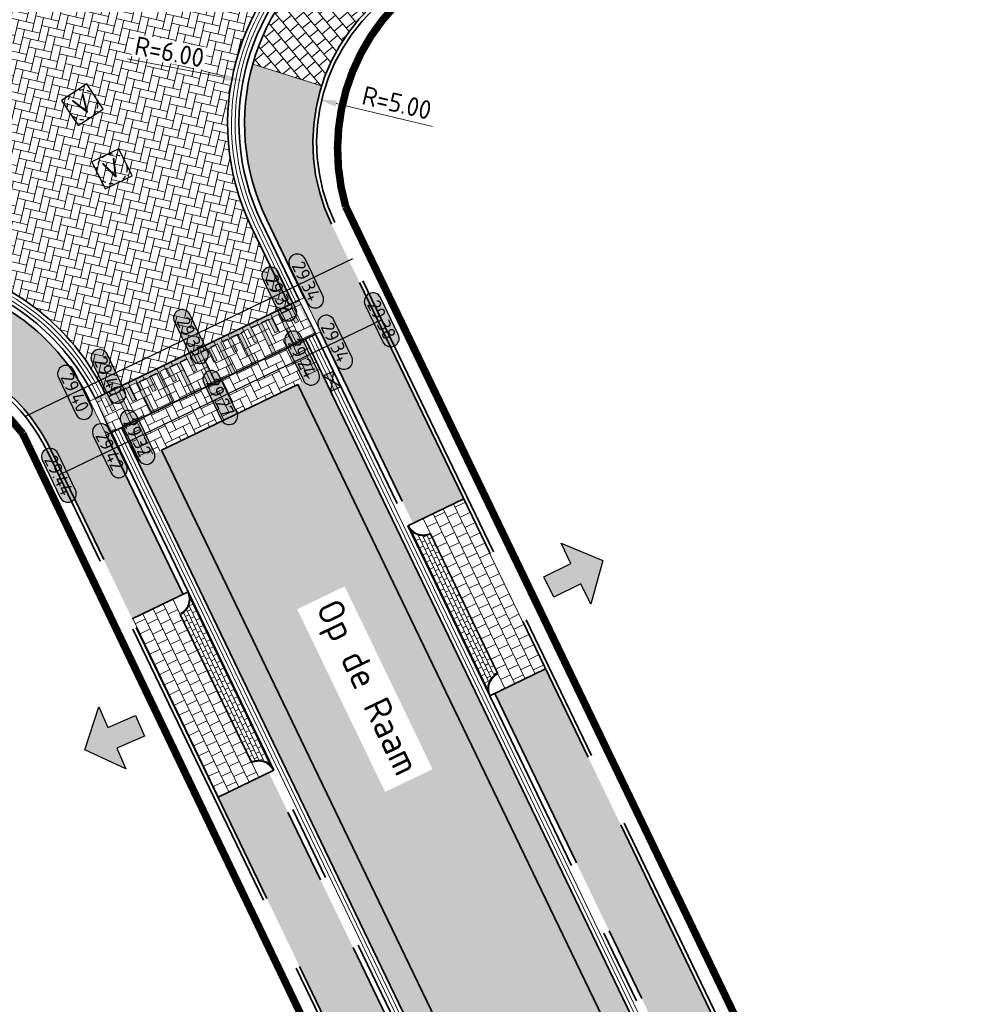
# Model space of a CAD drawing. Header units: metres. Extents: x 199937 to 201628, y 374508 to 375260.
# Tile 48 of 183: x 201314 to 201340, y 374681 to 374707. Entities that reach past the tile are written whole.
import ezdxf
from ezdxf.enums import TextEntityAlignment as Align

# ---------------------------------------------------------------- set-up
doc = ezdxf.new("R2010")
doc.units = ezdxf.units.M
doc.set_wipeout_variables(frame=1)
for name, pattern in [('HIDDENX2', [0.75, 0.5, -0.25]), ('VH-OPSLUITBAND_100X200', [16, 8, -2, 4, -2]), ('VH-OPSLUITBAND_150X250', [24, 16, -2, 4, -2]), ('VH-TROTTOIRBAND_130-150', [15, 5, -2, 2, -2, 2, -2]), ('XX-PROJECTGRENS', [18, 12, -3, 0, -3])]:
    doc.linetypes.add(name, pattern=pattern)
doc.layers.add('000___INRIT-PIJL', color=252, linetype='Continuous')
for name, color, linetype, lineweight in [('031___CL_DREMPEL TALUD', 250, 'Continuous', 18), ('B-WE-RI-VWA_RIOOLPUT_VALPUT-S', 20, 'Continuous', 25), ('N-WE-OG-HOOGTELIJN-G', 7, 'Continuous', 25), ('N-WE-RI-KOLK-S', 7, 'Continuous', 25), ('N-WE-VH-DREMPEL-G', 30, 'Continuous', 35), ('N-WE-VH-DWARSHELLING-S', 7, 'Continuous', 25), ('N-WE-VH-GOOT-G', 170, 'Continuous', 35), ('N-WE-VH-KANTOPSLUITING_OPSLUITBAND_100X200-G', 150, 'VH-OPSLUITBAND_100X200', 35), ('N-WE-VH-KANTOPSLUITING_OPSLUITBAND_150X250-G', 150, 'VH-OPSLUITBAND_150X250', 35), ('N-WE-VH-KANTOPSLUITING_TROTTOIRBAND_130 150-G', 210, 'VH-TROTTOIRBAND_130-150', 35), ('N-WE-VH-KANTOPSLUITING_TROTTOIRBAND_130 150_250_HOEKBLOK-S', 210, 'Continuous', 25), ('N-WE-VH-KANTOPSLUITING_VERLOOPBAND-S', 251, 'Continuous', 25), ('N-WE-VH-KANTVERHARDING_STREKLAAG-G', 60, 'Continuous', 18), ('N-WE-VH-VERHARDING_BETONSTRAATSTEEN-G', 252, 'Continuous', 35), ('N-WE-VH-VERHARDING_TEGEL-A', 252, 'Continuous', 18), ('N-WE-VH-VERHARDING_TEGEL-G', 252, 'Continuous', 35), ('N-WE-VW-MARKERING-V', 7, 'Continuous', 18), ('X-XX-AL-HOOGTELABEL-S', 7, 'Continuous', 25), ('X-XX-AL-M-200', 7, 'Continuous', 18), ('X-XX-AL-T35', 50, 'Continuous', 35)]:
    doc.layers.add(name, color=color, linetype=linetype, lineweight=lineweight)
doc.layers.add('N-WE-KG-GRENS_PROJECT-G', color=7, linetype='XX-PROJECTGRENS', lineweight=35, transparency=0.45)
for name, color, linetype, lineweight, true_color in [('N-WE-VH-VERHARDING_BETONSTRAATSTEEN_GRIJS-A', 7, 'Continuous', 18, 0xa6a6a6), ('N-WE-VH-VERHARDING_BETONSTRAATSTEEN_HEIDE-A', 7, 'Continuous', 0, 0x986657), ('N-WE-VH-VERHARDING_BETONSTRAATSTEEN_ROOD-A', 7, 'Continuous', 0, 0xa92c0a)]:
    doc.layers.add(name, color=color, linetype=linetype, lineweight=lineweight, true_color=true_color)
doc.layers.add('X-XX-AL-HULPLIJN-G', color=7, linetype='Continuous', lineweight=18, plot=False)
doc.styles.add('NLCS-ISO', font='NLCS-ISO.ttf')
doc.styles.add('NLCS-ISO-ANNOTATIEF-T18', font='NLCS-ISO.ttf', dxfattribs={"height": 1.8})
doc.styles.add('NLCS-ISO-M200-T25', font='NLCS-ISO.ttf', dxfattribs={"height": 0.5})
doc.styles.add('NLCS-ISO-M200-T35', font='NLCS-ISO.ttf', dxfattribs={"height": 0.7000000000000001})
doc.dimstyles.new('NLCS-M200-T25-PIJL_L2_H1', dxfattribs={"dimscale": 0.2, "dimtxt": 2.5, "dimasz": 2.5, "dimexe": 2, "dimexo": 2, "dimgap": 0.7, "dimtad": 1, "dimzin": 0, "dimdsep": 46, "dimtxsty": 'NLCS-ISO-M200-T25', "dimcen": 0, "dimdle": 2, "dimclrd": 256, "dimclre": 256, "dimclrt": 256, "dimadec": 1, "dimazin": 0, "dimtfac": 1, "dimtdec": 3, "dimtofl": 0, "dimtmove": 0, "dimatfit": 3, "dimfxl": 2, "dimfxlon": 1, "dimtfillclr": 256, "dimtolj": 1, "dimtzin": 0, "dimlwd": -1, "dimlwe": -1, "dimarcsym": 0})
pattern_1 = [(25.71562922, (0, 0), (0.09808130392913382, 0.2803213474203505), [0.63, -0.21]), (295.71562922, (-0.1822400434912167, 0.3784026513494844), (0.09808130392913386, 0.2803213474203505), [0.63, -0.21])]
pattern_2 = [(25.71562922, (201343.742815, 375069.87108), (0.2052018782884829, 0.2653152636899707), [0.3, -0.3]), (115.71562922, (201343.742815, 375069.87108), (-0.2702876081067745, -0.1301714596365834), [])]

# ---------------------------------------------------------------- blocks, each defined once
blk = doc.blocks.new('*U271')
at = {"flags": 128}
for points in [[(-2.74999999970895, -0.0999999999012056), (-2.74999999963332, -0.4999999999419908)], [(-2.649999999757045, -0.09999999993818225), (-2.649999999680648, -0.4999999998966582)], [(-2.649999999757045, -0.09999999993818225), (-2.449999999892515, -0.09999999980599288)], [(-2.449999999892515, -0.09999999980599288), (-2.449999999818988, -0.9999999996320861)], [(-2.349999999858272, -0.0999999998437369), (-2.349999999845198, -0.9999999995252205)], [(-2.349999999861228, -0.100000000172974), (-2.149999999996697, -0.1000000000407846)], [(-2.149999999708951, -0.09999999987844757), (-2.14999999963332, -0.4999999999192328)], [(-2.049999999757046, -0.09999999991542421), (-2.049999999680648, -0.4999999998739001)], [(-2.049999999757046, -0.09999999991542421), (-1.849999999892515, -0.09999999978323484)], [(-1.849999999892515, -0.09999999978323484), (-1.849999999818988, -0.9999999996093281)], [(-1.749999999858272, -0.09999999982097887), (-1.749999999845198, -0.9999999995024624)], [(-1.749999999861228, -0.100000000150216), (-1.549999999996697, -0.1000000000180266)], [(-1.54999999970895, -0.09999999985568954), (-1.54999999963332, -0.4999999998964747)], [(-1.449999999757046, -0.09999999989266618), (-1.449999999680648, -0.4999999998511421)], [(-1.449999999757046, -0.09999999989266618), (-1.249999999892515, -0.09999999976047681)], [(-1.249999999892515, -0.09999999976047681), (-1.249999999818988, -0.99999999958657)], [(-1.149999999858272, -0.09999999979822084), (-1.149999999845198, -0.9999999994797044)], [(-1.149999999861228, -0.1000000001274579), (-0.9499999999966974, -0.09999999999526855)], [(-0.9499999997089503, -0.09999999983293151), (-0.9499999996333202, -0.4999999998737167)], [(-0.8499999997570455, -0.09999999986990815), (-0.6499999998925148, -0.09999999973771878)], [(-0.8499999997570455, -0.09999999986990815), (-0.849999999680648, -0.4999999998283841)], [(-0.6499999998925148, -0.09999999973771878), (-0.6499999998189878, -0.999999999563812)], [(-0.5499999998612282, -0.1000000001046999), (-0.3499999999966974, -0.09999999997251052)], [(-0.5499999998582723, -0.09999999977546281), (-0.5499999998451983, -0.9999999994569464)], [(-0.3499999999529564, -0.09999999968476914), (-0.3499999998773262, -0.4999999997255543)], [(-0.2500000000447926, -0.1000000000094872), (-0.05000000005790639, -0.1000000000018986)], [(-0.2500000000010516, -0.09999999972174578), (-0.249999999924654, -0.4999999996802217)], [(-0.05000000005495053, -0.09999999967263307), (-0.04999999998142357, -0.9999999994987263)], [(0.04999999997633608, -0.1000000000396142), (0.2499999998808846, -0.1000000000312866)], [(0.04999999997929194, -0.0999999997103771), (0.04999999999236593, -0.9999999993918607)], [(0.249999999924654, -0.09999999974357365), (0.2500000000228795, -0.4999999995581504)], [(0.3499999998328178, -0.1000000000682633), (0.5499999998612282, -0.1000000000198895)], [(0.3499999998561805, -0.09999999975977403), (0.3500000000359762, -0.4999999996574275)], [(0.549999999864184, -0.09999999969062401), (0.549999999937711, -0.9999999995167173)], [(0.6499999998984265, -0.09999999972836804), (0.6499999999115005, -0.9999999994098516)], [(0.6499999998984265, -0.09999999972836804), (0.849999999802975, -0.09999999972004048)], [(0.8499999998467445, -0.09999999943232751), (0.8499999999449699, -0.4999999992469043)], [(0.9499999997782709, -0.09999999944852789), (0.9499999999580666, -0.4999999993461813)], [(0.9499999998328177, -0.0999999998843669), (1.149999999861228, -0.09999999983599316)], [(1.149999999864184, -0.09999999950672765), (1.149999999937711, -0.9999999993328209)], [(1.249999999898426, -0.09999999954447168), (1.449999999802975, -0.09999999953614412)], [(1.249999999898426, -0.09999999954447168), (1.2499999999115, -0.9999999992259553)], [(1.449999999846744, -0.09999999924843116), (1.44999999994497, -0.499999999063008)], [(1.549999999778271, -0.09999999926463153), (1.549999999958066, -0.499999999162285)], [(1.549999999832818, -0.09999999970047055), (1.749999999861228, -0.0999999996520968)], [(1.749999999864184, -0.0999999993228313), (1.749999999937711, -0.9999999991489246)], [(1.849999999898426, -0.09999999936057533), (2.049999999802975, -0.09999999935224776)], [(1.849999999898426, -0.09999999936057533), (1.8499999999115, -0.9999999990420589)], [(2.049999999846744, -0.0999999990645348), (2.04999999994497, -0.4999999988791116)], [(2.149999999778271, -0.09999999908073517), (2.149999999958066, -0.4999999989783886)], [(2.149999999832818, -0.09999999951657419), (2.349999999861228, -0.09999999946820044)], [(2.349999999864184, -0.09999999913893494), (2.349999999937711, -0.9999999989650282)], [(2.449999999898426, -0.09999999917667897), (2.649999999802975, -0.09999999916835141)], [(2.449999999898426, -0.09999999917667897), (2.4499999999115, -0.9999999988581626)], [(2.649999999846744, -0.09999999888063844), (2.64999999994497, -0.4999999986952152)], [(2.749999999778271, -0.09999999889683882), (2.749999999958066, -0.4999999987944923)], [(-2.649999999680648, -0.4999999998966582), (-2.749999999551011, -0.4999999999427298)], [(-2.049999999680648, -0.4999999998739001), (-2.149999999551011, -0.4999999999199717)], [(-1.449999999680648, -0.4999999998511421), (-1.549999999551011, -0.4999999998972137)], [(-0.849999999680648, -0.4999999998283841), (-0.9499999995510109, -0.4999999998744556)], [(-0.249999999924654, -0.4999999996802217), (-0.3499999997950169, -0.4999999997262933)], [(0.3500000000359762, -0.4999999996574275), (0.2500000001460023, -0.4999999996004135)], [(0.9499999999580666, -0.4999999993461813), (0.8500000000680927, -0.4999999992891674)], [(1.549999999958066, -0.499999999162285), (1.450000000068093, -0.499999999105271)], [(2.149999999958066, -0.4999999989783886), (2.050000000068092, -0.4999999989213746)], [(2.749999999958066, -0.4999999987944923), (2.650000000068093, -0.4999999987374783)], [(-2.449999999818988, -0.9999999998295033), (-2.349999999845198, -0.9999999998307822)], [(-1.849999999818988, -0.9999999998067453), (-1.749999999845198, -0.9999999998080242)], [(-1.249999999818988, -0.9999999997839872), (-1.149999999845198, -0.9999999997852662)], [(-0.6499999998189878, -0.9999999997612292), (-0.5499999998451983, -0.9999999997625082)], [(-0.04999999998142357, -0.9999999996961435), (0.04999999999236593, -0.9999999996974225)], [(0.549999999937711, -0.9999999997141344), (0.6499999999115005, -0.9999999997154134)], [(1.149999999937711, -0.9999999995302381), (1.2499999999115, -0.9999999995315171)], [(1.749999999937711, -0.9999999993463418), (1.8499999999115, -0.9999999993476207)], [(2.349999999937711, -0.9999999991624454), (2.4499999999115, -0.9999999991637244)]]:
    blk.add_lwpolyline(points, dxfattribs=at)
blk = doc.blocks.new('inrit')
h = blk.add_hatch(color=256)
h.dxf.hatch_style = 1
h.paths.add_polyline_path([(0.3000000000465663, 1), (-0.300000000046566, 1), (-0.3000000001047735, 1.799999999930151), (-0.900000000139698, 1.799999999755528), (-2.328301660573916e-10, 2.599999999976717), (0.9000000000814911, 1.799999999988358), (0.2999999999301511, 1.799999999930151)])
at = {"color": 3, "flags": 128}
blk.add_lwpolyline([(0.3000000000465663, 1), (-0.300000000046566, 1), (-0.3000000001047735, 1.799999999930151), (-0.900000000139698, 1.799999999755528), (-2.328301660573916e-10, 2.599999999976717), (0.9000000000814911, 1.799999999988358), (0.2999999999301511, 1.799999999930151), (0.3000000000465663, 1)], dxfattribs=at)
blk = doc.blocks.new('SVH-VERLOOPBAND_TROTTOIRBAND 130 150X250 HD_OPSLUITBAND 150X250 HD_L1000_RECHTS-MM')
at = {"linetype": 'Continuous', "lineweight": 0}
blk.add_lwpolyline([(0, 0), (1000, 1.13686837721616e-13), (1000, 150.0000000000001), (0, 150)], close=True, dxfattribs=at)
blk.add_lwpolyline([(0, 20), (100, 20), (900, 1.13686837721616e-13)], dxfattribs=at)
blk = doc.blocks.new('SVH-VERLOOPBAND_TROTTOIRBAND 130 150X250 HD_OPSLUITBAND 150X250 HD_L1000_LINKS-MM')
at = {"linetype": 'Continuous', "lineweight": 0}
blk.add_lwpolyline([(0, 0), (-1000, 1.13686837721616e-13), (-1000, 150.0000000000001), (0, 150)], close=True, dxfattribs=at)
blk.add_lwpolyline([(0, 20), (-100, 20), (-900, 1.13686837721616e-13)], dxfattribs=at)
blk = doc.blocks.new('SVH-TROTTOIRBAND HOEKBLOK_130 150X250_R450_H90UITW_HD-MM')
at = {"linetype": 'Continuous', "lineweight": 0}
for q in [(450.0000000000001, 449.9999999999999), (0, 0)]:
    blk.add_line((8.266365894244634e-14, 450), q, dxfattribs=at)
for radius in [450, 430]:
    blk.add_arc((8.266365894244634e-14, 450), radius, 270, 0, dxfattribs=at)
blk = doc.blocks.new('*U283')
h = blk.add_hatch(color=253)
h.dxf.hatch_style = 1
edge = h.paths.add_edge_path()
edge.add_line((2.726055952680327, 1.132202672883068), (-2.726055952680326, 1.132202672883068))
edge.add_arc((-2.726055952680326, 0), 1.132202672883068, 90, 270)
edge.add_line((-2.726055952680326, -1.132202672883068), (2.726055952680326, -1.132202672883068))
edge.add_arc((2.726055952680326, 3.697785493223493e-32), 1.132202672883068, 270, 450)
blk.add_lwpolyline([(2.726055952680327, 1.132202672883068), (-2.726055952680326, 1.132202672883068, 0.9999999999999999), (-2.726055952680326, -1.132202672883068), (2.726055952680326, -1.132202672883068, 0.9999999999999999)], format="xyb", close=True)
at = {"style": 'NLCS-ISO-ANNOTATIEF-T18'}
blk.add_attdef('HGT', text='', height=1.8, dxfattribs=at).set_placement((-0.002853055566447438, -0.0004570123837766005), align=Align.MIDDLE_CENTER)
blk = doc.blocks.new('*U359')
blk.add_solid([(0, 0), (0, -0.25), (1.499999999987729, 0)])
blk = doc.blocks.new('*U360')
blk.add_solid([(0, 0), (0, 0.25), (1.490929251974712, 0)])
blk = doc.blocks.new('SRI-PUT_VALPUT-SO')
at = {"lineweight": -3, "flags": 128}
blk.add_lwpolyline([(-1.999999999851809, -2.00000000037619), (2.000000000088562, -2.000000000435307), (2.000000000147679, 1.99999999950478), (-2.00000000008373, 1.999999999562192)], close=True, dxfattribs=at)
at = {"linetype": 'HIDDENX2', "lineweight": -3, "ltscale": 0.25}
blk.add_circle((0, 0), 1.999999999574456, dxfattribs=at)
at = {"ltscale": 0.1, "style": 'NLCS-ISO'}
blk.add_text('V', height=2.5, dxfattribs=at).set_placement((-0.002795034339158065, -0.007140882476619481), align=Align.MIDDLE_CENTER)
blk = doc.blocks.new('*D483')
at = {"layer": 'Defpoints', "color": 0, "transparency": 16777216}
for p in [(201320.1319969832, 374705.7676896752), (201326.0242917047, 374704.6359375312)]:
    blk.add_point(p, dxfattribs=at)
at = {"layer": 'X-XX-AL-M-200', "transparency": 16777216}
blk.add_line((201317.0581832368, 374706.3580870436), (201319.6409724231, 374705.8620023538), dxfattribs=at)
blk.add_solid([(201319.6566912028, 374705.9438397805), (201319.6252536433, 374705.7801649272), (201320.1319969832, 374705.7676896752)], dxfattribs=at)
at = {"layer": 'X-XX-AL-M-200', "transparency": 16777216, "insert": (201318.1776294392, 374706.540200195), "char_height": 0.5, "attachment_point": 5, "rotation": 349.1274275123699, "style": 'NLCS-ISO-M200-T25', "bg_fill": 3, "box_fill_scale": 1.1, "bg_fill_color": 256, "bg_fill_true_color": 13158600, "bg_fill_transparency": 0}
blk.add_mtext('\\A1;R=6.00', dxfattribs=at)
blk = doc.blocks.new('*D484')
at = {"layer": 'Defpoints', "color": 0, "transparency": 16777216}
for p in [(201322.1230734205, 374705.2800954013), (201326.9891365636, 374704.1305609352)]:
    blk.add_point(p, dxfattribs=at)
at = {"layer": 'X-XX-AL-M-200', "transparency": 16777216}
blk.add_line((201325.1692289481, 374704.5604868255), (201322.6096797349, 374705.1651419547), dxfattribs=at)
blk.add_solid([(201322.6288386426, 374705.2462430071), (201322.5905208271, 374705.0840409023), (201322.1230734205, 374705.2800954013)], dxfattribs=at)
at = {"layer": 'X-XX-AL-M-200', "transparency": 16777216, "insert": (201324.222421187, 374705.1848905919), "char_height": 0.5, "attachment_point": 5, "rotation": 346.7084097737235, "style": 'NLCS-ISO-M200-T25', "bg_fill": 3, "box_fill_scale": 1.1, "bg_fill_color": 256, "bg_fill_true_color": 13158600, "bg_fill_transparency": 0}
blk.add_mtext('\\A1;R=5.00', dxfattribs=at)
blk = doc.blocks.new('*U599')
blk.add_solid([(0, 0), (0, 0.25), (5.424523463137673, 0)])
blk = doc.blocks.new('N-SRI-KOLK_STRAAT_450X300-SO')
h = blk.add_hatch(color=256)
h.dxf.hatch_style = 1
h.paths.add_polyline_path([(-7.127631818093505e-14, 0.7499999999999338), (-1.125000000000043, 1.49999999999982), (-1.125000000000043, 4.75175454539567e-14)])
h.paths.add_polyline_path([(1.1249999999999, 4.75175454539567e-14), (1.1249999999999, 1.49999999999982), (-7.122080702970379e-14, 0.7499999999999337)])
for p, q in [((-1.125000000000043, 4.75175454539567e-14), (1.1249999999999, 1.49999999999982)), ((1.1249999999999, 4.75175454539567e-14), (-1.125000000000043, 1.49999999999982))]:
    blk.add_line(p, q)
at = {"flags": 128}
blk.add_lwpolyline([(-1.125000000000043, 4.75175454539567e-14), (1.1249999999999, 4.75175454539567e-14), (1.1249999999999, 1.49999999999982), (-1.125000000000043, 1.49999999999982)], close=True, dxfattribs=at)

msp = doc.modelspace()

# ---------------------------------------------------------------- hatches: boundary and pattern name
at = {"layer": 'N-WE-VH-VERHARDING_BETONSTRAATSTEEN_GRIJS-A'}
h = msp.add_hatch(dxfattribs=at)
h.set_pattern_fill('AVH-GRI_BSS_KEIFRMT_HALFST-SO', color=256, angle=25.71562922, pattern_type=2)
h.set_pattern_definition([(25.71562922, (201325.1157122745, 374693.7316867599), (0.04904065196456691, 0.1401606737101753), [0.105, -0.105]), (115.71562922, (201325.1157122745, 374693.7316867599), (-0.09460066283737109, -0.04556001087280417), [])])
edge = h.paths.add_edge_path()
edge.add_arc((201327.0958526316, 374689.6201295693), 0.449999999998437, 115.7156292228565, 205.7156292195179, ccw=False)
edge.add_line((201326.9005954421, 374690.0255609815), (201325.1157122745, 374693.7316867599))
edge.add_arc((201324.920455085, 374694.137118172), 0.4499999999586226, 205.7156292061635, 295.7156292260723, ccw=False)
edge.add_line((201324.5150236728, 374693.9418609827), (201326.6904212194, 374689.4248723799))
h = msp.add_hatch(dxfattribs=at)
h.set_pattern_fill('AVH-GRI_BSS_KEIFRMT_HALFST-SO', color=256, angle=25.71562922, pattern_type=2)
h.set_pattern_definition([(25.71562922, (201318.4636376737, 374691.5854120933), (0.04904065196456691, 0.1401606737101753), [0.105, -0.105]), (115.71562922, (201318.4636376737, 374691.5854120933), (-0.09460066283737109, -0.04556001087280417), [])])
edge = h.paths.add_edge_path()
edge.add_line((201320.9545631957, 374687.4503558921), (201318.6738118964, 374692.1861006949))
edge.add_arc((201318.2683804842, 374691.9908435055), 0.4500000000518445, -64.28437077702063, 25.715629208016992, ccw=False)
edge.add_line((201318.4636376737, 374691.5854120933), (201320.3538745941, 374687.6605301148))
edge.add_arc((201320.5491317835, 374687.2550987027), 0.449999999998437, 25.71562921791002, 115.7156292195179, ccw=False)
at = {"layer": 'N-WE-VH-VERHARDING_BETONSTRAATSTEEN_HEIDE-A', "true_color": 0x986657}
h = msp.add_hatch(dxfattribs=at)
h.set_pattern_fill('AVH-HEI_BSS_KEIFRMT_KEPER-SO', color=25, scale=2, angle=25.71562922, pattern_type=2)
h.set_pattern_definition(pattern_1)
h.paths.add_polyline_path([(201322.2240468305, 374698.0074422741), (201321.7901419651, 374698.9084009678), (201316.9028703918, 374696.5546738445), (201317.3367752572, 374695.6537151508)])
h = msp.add_hatch(dxfattribs=at)
h.set_pattern_fill('AVH-HEI_BSS_KEIFRMT_KEPER-SO', color=25, scale=2, angle=25.71562922, pattern_type=2)
h.set_pattern_definition(pattern_1)
h.paths.add_polyline_path([(201322.2240468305, 374698.0074422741), (201321.5933757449, 374697.7037088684), (201361.4929710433, 374614.8563150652), (201362.1236421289, 374615.160048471)])
h = msp.add_hatch(dxfattribs=at)
h.set_pattern_fill('AVH-HEI_BSS_KEIFRMT_KEPER-SO', color=25, scale=2, angle=25.71562922, pattern_type=2)
h.set_pattern_definition(pattern_1)
h.paths.add_polyline_path([(201317.9674463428, 374695.9574485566), (201317.3367752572, 374695.6537151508), (201357.2363705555, 374612.8063213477), (201357.8670416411, 374613.1100547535)])
at = {"layer": 'N-WE-VH-VERHARDING_BETONSTRAATSTEEN_ROOD-A'}
h = msp.add_hatch(dxfattribs=at)
h.set_pattern_fill('AVH-ROO_BSS_KEIFRMT_KEPER-SO', color=36, scale=2, angle=76.93216256, pattern_type=2)
h.set_pattern_definition([(76.93216256, (0, 0), (-0.1570796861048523, 0.2520435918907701), [0.63, -0.21]), (346.93216256, (-0.4091232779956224, 0.09496390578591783), (-0.1570796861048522, 0.2520435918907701), [0.63, -0.21])])
edge = h.paths.add_edge_path()
edge.add_line((201322.5864967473, 374709.9152903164), (201319.6141280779, 374714.4833148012))
edge.add_line((201319.6141280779, 374714.4833148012), (201304.3941208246, 374704.5723544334))
edge.add_line((201304.3941208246, 374704.5723544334), (201307.3665825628, 374700.0088241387))
edge.add_arc((201310.792925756, 374694.722031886), 6.29999999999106, 25.715629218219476, 122.94706743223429, ccw=False)
edge.add_line((201316.4689655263, 374697.4556325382), (201321.3562370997, 374699.8093596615))
edge.add_line((201321.3562370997, 374699.8093596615), (201320.3482519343, 374701.9023368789))
edge.add_arc((201326.0242917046, 374704.6359375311), 6.299999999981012, 123.0712636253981, 205.7156292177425, ccw=False)
h = msp.add_hatch(dxfattribs=at)
h.set_pattern_fill('AVH-ROO_BSS_KEIFRMT_KEPER-SO', color=36, scale=2, angle=25.72, pattern_type=2)
h.set_pattern_definition([(25.72, (201109.114271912, 374903.0265801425), (0.09805991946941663, 0.2803288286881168), [0.63, -0.21]), (295.72, (201108.9320030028, 374903.4049688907), (0.09805991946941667, 0.2803288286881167), [0.6299999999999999, -0.21])])
h.paths.add_polyline_path([(201316.1986779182, 374697.3254610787), (201316.6325827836, 374696.4245023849), (201322.0604295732, 374699.0385724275), (201321.6265247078, 374699.9395311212)])
h = msp.add_hatch(dxfattribs=at)
h.set_pattern_fill('AVH-ROO_BSS_KEIFRMT_KEPER-SO', color=36, scale=2, angle=-19.28437078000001, pattern_type=2)
h.set_pattern_definition([(340.71562922, (201317.9674463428, 374695.9574485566), (0.2675710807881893, 0.1288631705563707), [0.63, -0.21]), (250.71562922, (201318.106154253, 374696.3538828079), (0.2675710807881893, 0.1288631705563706), [0.63, -0.21])])
h.paths.add_polyline_path([(201321.5933757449, 374697.7037088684), (201317.9674463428, 374695.9574485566), (201357.8670416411, 374613.1100547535), (201361.4929710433, 374614.8563150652)])
at = {"layer": 'N-WE-VH-VERHARDING_TEGEL-A'}
h = msp.add_hatch(dxfattribs=at)
h.set_pattern_fill('AVH-TEGEL_300X300_HALFST-SO', color=256, scale=5, angle=39.8044501, pattern_type=2)
h.set_pattern_definition([(39.8044501, (201324.2607280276, 374708.3205235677), (0.1344447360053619, 0.307285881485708), [0.3, -0.3]), (129.8044501, (201324.2607280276, 374708.3205235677), (-0.2304701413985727, -0.1920508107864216), [])])
edge = h.paths.add_edge_path()
edge.add_line((201334.1181466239, 374714.7394507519), (201333.1359195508, 374716.2478372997))
edge.add_line((201333.1359195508, 374716.2478372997), (201322.8320537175, 374709.538193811))
edge.add_arc((201326.0242917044, 374704.6359375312), 5.849999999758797, 123.0712614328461, 164.3934453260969)
edge.add_line((201320.3899706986, 374706.209763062), (201322.2202396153, 374705.6330994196))
edge.add_arc((201326.9891365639, 374704.130560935), 5.000000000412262, 123.0712614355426, 162.5119008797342, ccw=False)
edge.add_line((201324.2607280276, 374708.3205235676), (201334.1181466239, 374714.7394507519))
h = msp.add_hatch(dxfattribs=at)
h.set_pattern_fill('AVH-TEGEL_300X300_HALFST-SO', color=256, scale=5, angle=115.71562922, pattern_type=2)
h.set_pattern_definition([(115.71562922, (201354.4711253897, 374635.5437827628), (-0.2653152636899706, 0.205201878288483), [0.3, -0.3]), (205.71562922, (201354.4711253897, 374635.5437827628), (0.1301714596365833, -0.2702876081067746), [])])
edge = h.paths.add_edge_path()
edge.add_line((201324.6501674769, 374694.0069467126), (201326.0016055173, 374694.6578040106))
edge.add_line((201326.0016055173, 374694.6578040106), (201322.4843430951, 374701.9610366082))
edge.add_arc((201326.9891365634, 374704.1305609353), 4.9999999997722, 162.5119008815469, 205.7156292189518, ccw=False)
edge.add_line((201322.2202396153, 374705.6330994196), (201320.3899706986, 374706.209763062))
edge.add_arc((201326.0242917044, 374704.6359375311), 5.849999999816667, 164.3934453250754, 205.7156292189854)
edge.add_line((201320.7536833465, 374702.0975940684), (201324.6501674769, 374694.0069467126))
h.paths.add_polyline_path([(201331.3937265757, 374680.0046418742), (201332.7451646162, 374680.6554991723), (201328.177003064, 374690.1408154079), (201326.8255650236, 374689.4899581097)])
h.paths.add_polyline_path([(201339.1761906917, 374663.8451579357), (201340.5276287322, 374664.4960152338), (201334.4163069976, 374677.1855444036), (201333.0648689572, 374676.5346871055)])
h.paths.add_polyline_path([(201348.5187509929, 374647.9032741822), (201347.1673129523, 374647.252416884), (201353.1196873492, 374634.8929254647), (201354.4711253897, 374635.5437827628)])
h.paths.add_polyline_path([(201344.5559971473, 374652.6745447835), (201345.9074351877, 374653.3254020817), (201342.6977293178, 374659.990025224), (201341.3462912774, 374659.3391679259)])
h = msp.add_hatch(dxfattribs=at)
h.set_pattern_fill('AVH-TEGEL_300X300_HALFST-SO', color=256, scale=5, angle=115.71562922, pattern_type=2)
h.set_pattern_definition([(115.71562922, (0, 0), (-0.2653152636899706, 0.205201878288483), [0.3, -0.3]), (205.71562922, (0, 0), (0.1301714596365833, -0.2702876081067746), [])])
h.paths.add_polyline_path([(201354.8322408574, 374616.7611549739), (201353.4808028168, 374616.1102976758), (201355.4795011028, 374611.9602068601), (201356.8309391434, 374612.6110641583)])
h.paths.add_polyline_path([(201351.0951649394, 374624.5208076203), (201349.7437268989, 374623.869950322), (201350.3973504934, 374622.5127683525), (201351.7487885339, 374623.1636256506)])
h.paths.add_polyline_path([(201344.5451810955, 374638.12117341), (201343.193743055, 374637.4703161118), (201347.6993736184, 374628.1148390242), (201349.050811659, 374628.7656963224)])
h.paths.add_polyline_path([(201336.7494212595, 374654.3082645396), (201335.397983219, 374653.6574072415), (201340.1390830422, 374643.8130025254), (201341.4905210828, 374644.4638598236)])
h.paths.add_polyline_path([(201329.1116198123, 374670.1673713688), (201327.7601817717, 374669.5165140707), (201332.3173745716, 374660.0539733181), (201333.6688126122, 374660.7048306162)])
h.paths.add_polyline_path([(201320.8194193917, 374687.3852701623), (201319.4679813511, 374686.7344128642), (201325.6133598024, 374673.9741684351), (201326.964797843, 374674.6250257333)])
edge = h.paths.add_edge_path()
edge.add_line((201317.1872300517, 374691.4701576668), (201318.5386680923, 374692.1210149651))
edge.add_line((201318.5386680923, 374692.1210149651), (201316.0635341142, 374697.2603753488))
edge.add_arc((201310.7929257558, 374694.7220318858), 5.850000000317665, 25.71562921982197, 74.33134832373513)
edge.add_line((201312.3728568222, 374700.3546438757), (201311.8777575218, 374698.5895654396))
edge.add_arc((201310.5273890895, 374693.7753671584), 4.999999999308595, 25.715629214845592, 74.33134832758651, ccw=False)
edge.add_line((201315.0321825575, 374695.944891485), (201317.1872300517, 374691.4701576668))
h = msp.add_hatch(dxfattribs=at)
h.set_pattern_fill('AVH-TEGEL_300X300_HALFST-SO', color=256, angle=25.71562922, pattern_type=2)
h.set_pattern_definition(pattern_2)
h.paths.add_polyline_path([(201326.0016055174, 374694.6578040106), (201324.920455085, 374694.1371181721), (201325.1157122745, 374693.7316867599), (201326.9005954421, 374690.0255609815), (201327.0958526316, 374689.6201295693), (201328.177003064, 374690.1408154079)])
h = msp.add_hatch(dxfattribs=at)
h.set_pattern_fill('AVH-TEGEL_300X300_HALFST-SO', color=256, angle=25.71562922, pattern_type=2)
h.set_pattern_definition(pattern_2)
h.paths.add_polyline_path([(201318.4636376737, 374691.5854120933), (201318.2683804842, 374691.9908435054), (201317.1872300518, 374691.4701576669), (201319.4679813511, 374686.7344128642), (201320.5491317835, 374687.2550987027), (201320.3538745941, 374687.6605301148)])
at = {"layer": 'N-WE-VW-MARKERING-V'}
h = msp.add_hatch(color=256, dxfattribs=at)
h.dxf.hatch_style = 1
h.paths.add_polyline_path([(201320.8930529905, 374699.4752956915), (201321.0732447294, 374699.5620766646), (201321.4637591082, 374698.7512138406), (201321.5538549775, 374698.7946043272), (201321.1633405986, 374699.6054671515), (201321.3435323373, 374699.6922481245), (201321.5170942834, 374699.3318646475), (201321.6071901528, 374699.375255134), (201321.4336282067, 374699.735638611), (201321.6138199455, 374699.8224195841), (201322.0043343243, 374699.0115567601), (201322.0604295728, 374699.0385724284), (201321.6265247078, 374699.9395311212), (201316.1986779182, 374697.3254610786), (201316.6325827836, 374696.424502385), (201316.688678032, 374696.4515180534), (201316.2981636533, 374697.2623808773), (201316.4783553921, 374697.3491618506), (201316.6519173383, 374696.9887783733), (201316.7420132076, 374697.0321688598), (201316.5684512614, 374697.3925523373), (201316.748643, 374697.4793333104), (201317.1391573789, 374696.6684704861), (201317.2292532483, 374696.7118609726), (201316.8387388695, 374697.5227237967), (201317.0189306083, 374697.6095047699), (201317.1924925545, 374697.2491212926), (201317.2825884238, 374697.2925117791), (201317.1090264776, 374697.6528952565), (201317.2892182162, 374697.7396762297), (201317.6797325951, 374696.9288134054), (201317.7698284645, 374696.9722038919), (201317.3793140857, 374697.7830667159), (201317.5595058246, 374697.8698476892), (201317.7330677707, 374697.5094642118), (201317.82316364, 374697.5528546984), (201317.6496016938, 374697.9132381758), (201317.8297934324, 374698.000019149), (201318.2203078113, 374697.1891563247), (201318.3104036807, 374697.2325468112), (201317.9198893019, 374698.0434096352), (201318.1000810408, 374698.1301906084), (201318.273642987, 374697.7698071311), (201318.3637388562, 374697.8131976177), (201318.19017691, 374698.1735810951), (201318.3703686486, 374698.2603620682), (201318.7608830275, 374697.4494992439), (201318.8509788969, 374697.4928897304), (201318.4604645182, 374698.3037525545), (201318.6406562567, 374698.3905335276), (201318.8142182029, 374698.0301500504), (201318.9043140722, 374698.073540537), (201318.7307521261, 374698.4339240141), (201318.9109438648, 374698.5207049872), (201319.3014582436, 374697.7098421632), (201319.391554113, 374697.7532326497), (201319.0010397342, 374698.5640954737), (201319.1812314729, 374698.6508764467), (201319.354793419, 374698.2904929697), (201319.4448892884, 374698.3338834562), (201319.2713273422, 374698.6942669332), (201319.4515190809, 374698.7810479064), (201319.8420334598, 374697.9701850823), (201319.9321293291, 374698.0135755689), (201319.5416149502, 374698.8244383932), (201319.7218066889, 374698.9112193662), (201319.895368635, 374698.5508358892), (201319.9854645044, 374698.5942263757), (201319.8119025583, 374698.9546098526), (201319.9920942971, 374699.0413908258), (201320.3826086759, 374698.2305280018), (201320.4727045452, 374698.2739184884), (201320.0821901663, 374699.0847813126), (201320.262381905, 374699.1715622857), (201320.4359438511, 374698.8111788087), (201320.5260397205, 374698.8545692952), (201320.3524777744, 374699.2149527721), (201320.5326695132, 374699.3017337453), (201320.923183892, 374698.4908709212), (201321.0132797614, 374698.5342614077), (201320.6227653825, 374699.3451242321), (201320.8029571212, 374699.4319052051), (201320.9765190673, 374699.0715217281), (201321.0666149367, 374699.1149122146)])

# ---------------------------------------------------------------- linework, layer by layer
at = {"layer": 'N-WE-KG-GRENS_PROJECT-G', "const_width": 0.2}
msp.add_lwpolyline([(201402.4598047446, 374767.3407086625), (201365.1921875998, 374735.9809668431, -0.05789403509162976), (201347.9466027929, 374723.3437647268), (201324.5626206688, 374708.137102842, 0.2931841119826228), (201322.8609749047, 374702.4301724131), (201355.0365762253, 374635.5525639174), (201353.4536982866, 374634.7321157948), (201363.0701650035, 374614.9058386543), (201355.0168058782, 374611.3113922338), (201314.2756100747, 374696.3953897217, 0.3688230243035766), (201308.1539999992, 374697.6950000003), (201289.9872137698, 374686.0641628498, -0.03908610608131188)], format="xyb", dxfattribs=at)
at = {"layer": 'N-WE-OG-HOOGTELIJN-G'}
for points in [[(201323.0384665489, 374701.0409216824), (201314.3409551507, 374696.8521697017)], [(201323.8194953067, 374699.4191960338), (201315.2382930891, 374695.2864589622)]]:
    msp.add_lwpolyline(points, dxfattribs=at)
at = {"layer": 'N-WE-VH-DREMPEL-G'}
for points in [[(201316.1986779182, 374697.3254610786), (201321.6265247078, 374699.9395311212)], [(201316.6325827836, 374696.4245023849), (201322.0604295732, 374699.0385724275)]]:
    msp.add_lwpolyline(points, dxfattribs=at)
at = {"layer": 'N-WE-VH-GOOT-G'}
for points in [[(201322.5864967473, 374709.9152903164, 0.3770926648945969), (201320.3482519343, 374701.9023368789), (201321.3562370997, 374699.8093596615)], [(201316.4689655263, 374697.4556325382, 0.4516824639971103), (201307.3665825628, 374700.0088241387), (201307.3660361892, 374700.0084700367)]]:
    msp.add_lwpolyline(points, format="xyb", dxfattribs=at)
for points in [[(201321.7901419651, 374698.9084009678), (201362.1236421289, 374615.160048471)], [(201357.2363705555, 374612.8063213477), (201316.9028703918, 374696.5546738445)]]:
    msp.add_lwpolyline(points, dxfattribs=at)
at = {"layer": 'N-WE-VH-KANTOPSLUITING_OPSLUITBAND_100X200-G'}
for points in [[(201354.4711253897, 374635.5437827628), (201322.4843430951, 374701.9610366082, -0.3770926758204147), (201324.2607280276, 374708.3205235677), (201349.9268229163, 374725.0337018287, 0.03086709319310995), (201364.972746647, 374736.2107439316), (201404.9020720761, 374769.8858837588, 0.0115299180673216), (201418.7154571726, 374782.0652230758), (201437.23200691, 374799.1654488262, -0.002620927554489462), (201470.1070218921, 374829.3656317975, -0.008043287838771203), (201490.7480674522, 374847.0008350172), (201500.315916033, 374855.027343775, -0.04418964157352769), (201510.8810093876, 374862.4066946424), (201510.9591788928, 374862.4515941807), (201514.5648008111, 374864.4686794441), (201520.2566502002, 374867.1399796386), (201530.617597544, 374871.9184724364)], [(201354.5612212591, 374635.5871732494), (201322.5744389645, 374702.0044270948, -0.3770926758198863), (201324.3152961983, 374708.236724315), (201349.981391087, 374724.9499025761, 0.03086709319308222), (201365.0372167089, 374736.1343004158), (201404.9665010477, 374769.8094055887, 0.01152988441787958), (201418.7833038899, 374781.9917600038), (201437.299947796, 374799.0920727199, -0.002620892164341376), (201470.1737437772, 374829.2911420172, -0.008043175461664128), (201490.8120664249, 374846.9239958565), (201500.3801860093, 374854.9507319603, -0.04418964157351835), (201510.9308165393, 374862.3199810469), (201511.0084952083, 374862.3645986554), (201514.6105128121, 374864.3796675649), (201520.2988338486, 374867.049311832), (201530.6594781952, 374871.8276648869)], [(201355.4795011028, 374611.9602068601), (201315.0321825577, 374695.944891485, 0.4516824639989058), (201307.8080690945, 374697.971234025), (201290.2437182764, 374686.5878675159, -0.03056330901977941), (201264.0907791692, 374672.2032623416), (201239.3376742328, 374660.8773905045), (201232.8997060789, 374657.9787498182), (201208.0687749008, 374646.6675157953, 0.01068873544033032), (201190.6051295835, 374638.3081030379, -0.006431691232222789), (201179.8700321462, 374632.9417881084, -0.02007967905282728), (201154.624108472, 374622.0905357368, -0.01150386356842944), (201140.6348303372, 374617.4388262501), (201135.7915072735, 374615.8914530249, 0.01824748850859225), (201134.4044826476, 374615.402205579, 0.3386517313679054), (201130.6423225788, 374609.1563250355), (201130.9969871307, 374605.9719296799)], [(201355.3894052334, 374611.9168163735), (201314.9420866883, 374695.9015009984, 0.4516824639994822), (201307.8624554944, 374697.8873166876), (201290.2976402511, 374686.5036491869, -0.03056452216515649), (201264.1329603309, 374672.1125917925), (201239.3790054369, 374660.7863310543), (201232.9409609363, 374657.8876559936), (201208.1101212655, 374646.576463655, 0.01068856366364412), (201190.6506074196, 374638.2190415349, -0.006431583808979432), (201179.9133844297, 374632.851673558, -0.02008064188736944), (201154.6588610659, 374621.996762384, -0.01150427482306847), (201140.6647288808, 374617.3433988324), (201135.8216246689, 374615.7960955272, 0.01825161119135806), (201134.4411654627, 374615.3091767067, 0.3386517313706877), (201130.7417080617, 374609.1673941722), (201131.0963726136, 374605.9829988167)]]:
    msp.add_lwpolyline(points, format="xyb", dxfattribs=at)
at = {"layer": 'N-WE-VH-KANTOPSLUITING_OPSLUITBAND_150X250-G', "linetype": 'Continuous'}
for points in [[(201322.7502014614, 374709.66389269, 0.3770926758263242), (201320.6185395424, 374702.0325083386), (201321.6265247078, 374699.9395311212)], [(201322.8320537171, 374709.5381938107, 0.3770926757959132), (201320.7536833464, 374702.0975940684), (201321.7616685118, 374700.004616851)], [(201316.1986779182, 374697.3254610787, 0.4516824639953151), (201307.5297397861, 374699.7570708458)], [(201316.0635341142, 374697.2603753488, 0.4516824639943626), (201307.6113213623, 374699.6311961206)]]:
    msp.add_lwpolyline(points, format="xyb", dxfattribs=at)
at = {"layer": 'N-WE-VH-KANTOPSLUITING_TROTTOIRBAND_130 150-G'}
for points in [[(201322.1955733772, 374699.1036581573), (201324.6501674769, 374694.0069467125)], [(201322.0604295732, 374699.0385724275), (201324.5150236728, 374693.9418609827)], [(201318.5386680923, 374692.1210149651), (201316.4974389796, 374696.3594166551)], [(201318.6738118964, 374692.1861006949), (201316.6325827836, 374696.4245023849)], [(201326.6904212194, 374689.4248723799), (201331.2585827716, 374679.9395561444)], [(201326.8255650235, 374689.4899581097), (201331.3937265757, 374680.0046418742)], [(201326.964797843, 374674.6250257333), (201320.8194193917, 374687.3852701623)], [(201327.099941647, 374674.6901114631), (201320.9545631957, 374687.4503558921)]]:
    msp.add_lwpolyline(points, dxfattribs=at)
at = {"layer": 'N-WE-VH-KANTVERHARDING_STREKLAAG-G'}
for points in [[(201322.6410649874, 374709.831491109, 0.3770926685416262), (201320.4383478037, 374701.9457273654), (201321.446332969, 374699.8527501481)], [(201322.6956332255, 374709.7476919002, 0.3770926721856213), (201320.528443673, 374701.9891178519), (201321.5364288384, 374699.8961406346)], [(201316.3788696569, 374697.4122420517, 0.4516824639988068), (201307.4209689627, 374699.9249068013), (201307.4206047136, 374699.9246707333)], [(201316.2887737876, 374697.3688515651, 0.4516824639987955), (201307.4753553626, 374699.840989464), (201307.475173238, 374699.84087143)]]:
    msp.add_lwpolyline(points, format="xyb", dxfattribs=at)
for points in [[(201321.8802378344, 374698.9517914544), (201362.2137379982, 374615.2034389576)], [(201321.9703337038, 374698.9951819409), (201362.3038338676, 374615.2468294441)], [(201357.0561788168, 374612.7195403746), (201316.722678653, 374696.4678928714)], [(201357.1462746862, 374612.7629308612), (201316.8127745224, 374696.511283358)]]:
    msp.add_lwpolyline(points, dxfattribs=at)
at = {"layer": 'N-WE-VH-VERHARDING_BETONSTRAATSTEEN-G'}
for points in [[(201317.9674463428, 374695.9574485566), (201321.5933757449, 374697.7037088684)], [(201321.5933757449, 374697.7037088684), (201361.4929710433, 374614.8563150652)], [(201357.8670416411, 374613.1100547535), (201317.9674463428, 374695.9574485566)]]:
    msp.add_lwpolyline(points, dxfattribs=at)
for points in [[(201326.6904212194, 374689.4248723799, -0.4142135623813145), (201326.9005954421, 374690.0255609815), (201325.1157122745, 374693.7316867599, -0.4142135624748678), (201324.5150236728, 374693.9418609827)], [(201320.9545631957, 374687.4503558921), (201318.6738118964, 374692.1861006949, -0.4142135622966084), (201318.4636376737, 374691.5854120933), (201320.3538745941, 374687.6605301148, -0.4142135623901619)]]:
    msp.add_lwpolyline(points, format="xyb", close=True, dxfattribs=at)
at = {"layer": 'N-WE-VH-VERHARDING_TEGEL-G'}
for points in [[(201324.5150236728, 374693.9418609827), (201326.0016055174, 374694.6578040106)], [(201318.6738118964, 374692.1861006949), (201317.1872300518, 374691.4701576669)], [(201326.6904212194, 374689.4248723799), (201328.177003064, 374690.1408154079)], [(201320.9545631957, 374687.4503558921), (201319.4679813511, 374686.7344128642)]]:
    msp.add_lwpolyline(points, dxfattribs=at)
at = {"layer": 'X-XX-AL-HULPLIJN-G'}
msp.add_lwpolyline([(201320.3899706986, 374706.209763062), (201322.2202396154, 374705.6330994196)], dxfattribs=at)

# ---------------------------------------------------------------- block references
at = {"layer": '000___INRIT-PIJL'}
for p, rotation in [((201327.3628329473, 374691.8839307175, 28.92432592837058), 295.9327112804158), ((201318.3075131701, 374689.029327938), 113.5042657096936)]:
    msp.add_blockref('inrit', p, dxfattribs=dict(at, rotation=rotation))
at = {"layer": '031___CL_DREMPEL TALUD', "rotation": 25.71562921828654}
msp.add_blockref('*U271', (201318.912601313, 374698.6324960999), dxfattribs=at)
at = {"layer": 'B-WE-RI-VWA_RIOOLPUT_VALPUT-S', "xscale": 0.2, "yscale": 0.2, "zscale": 0.2}
for p, rotation in [((201315.8635379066, 374705.1359288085, 29.49613838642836), 33.3183465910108), ((201316.6494000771, 374703.4301817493, 29.43267196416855), 25.80882275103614)]:
    msp.add_blockref('SRI-PUT_VALPUT-SO', p, dxfattribs=dict(at, rotation=rotation))
at = {"layer": 'N-WE-RI-KOLK-S', "xscale": 0.2, "yscale": 0.2, "zscale": 0.2, "rotation": 115.7156292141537}
msp.add_blockref('N-SRI-KOLK_STRAAT_450X300-SO', (201322.6336100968, 374697.8484221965), dxfattribs=at)
at = {"layer": 'N-WE-VH-DWARSHELLING-S'}
for name, p, rotation in [('*U359', (201325.1906417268, 374696.341686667), 205.7156292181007), ('*U599', (201318.5479634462, 374693.1388078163), 25.71562921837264), ('*U360', (201316.693987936, 374692.5152811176), 26.03131190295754)]:
    msp.add_blockref(name, p, dxfattribs=dict(at, rotation=rotation))
at = {"layer": 'N-WE-VH-KANTOPSLUITING_TROTTOIRBAND_130 150_250_HOEKBLOK-S', "xscale": 0.001, "yscale": 0.001, "zscale": 0.001}
for p, rotation in [((201324.5150236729, 374693.9418609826), 295.7156292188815), ((201318.4636376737, 374691.5854120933), 25.71562921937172), ((201326.9005954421, 374690.0255609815), 205.7156292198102), ((201320.9545631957, 374687.4503558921), 115.715629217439)]:
    msp.add_blockref('SVH-TROTTOIRBAND HOEKBLOK_130 150X250_R450_H90UITW_HD-MM', p, dxfattribs=dict(at, rotation=rotation))
at = {"layer": 'N-WE-VH-KANTOPSLUITING_VERLOOPBAND-S', "xscale": 0.001, "yscale": 0.001, "zscale": 0.001}
for name, p, rotation in [('SVH-VERLOOPBAND_TROTTOIRBAND 130 150X250 HD_OPSLUITBAND 150X250 HD_L1000_LINKS-MM', (201322.0604295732, 374699.0385724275), 295.7156292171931), ('SVH-VERLOOPBAND_TROTTOIRBAND 130 150X250 HD_OPSLUITBAND 150X250 HD_L1000_RECHTS-MM', (201316.6325827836, 374696.4245023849), 115.7156292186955)]:
    msp.add_blockref(name, p, dxfattribs=dict(at, rotation=rotation))
at = {"layer": 'X-XX-AL-HOOGTELABEL-S', "xscale": 0.2, "yscale": 0.2, "zscale": 0.2, "rotation": 295.7156292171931}
for p, values in [((201321.8126107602, 374700.4505452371), {'HGT': '29.34'}), ((201321.0973555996, 374700.1060758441), {'HGT': '29.32'}), ((201323.8194953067, 374699.4191960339), {'HGT': '29.38'}), ((201318.7478654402, 374698.9745531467), {'HGT': '29.35'}), ((201322.5819749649, 374698.8232018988), {'HGT': '29.34'}), ((201321.704147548, 374698.4004371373), {'HGT': '29.24'}), ((201316.5526097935, 374697.9173103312), {'HGT': '29.40'}), ((201315.6645808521, 374697.4896324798), {'HGT': '29.40'}), ((201319.5288941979, 374697.352827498), {'HGT': '29.27'}), ((201317.3293918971, 374696.293539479), {'HGT': '29.32'}), ((201316.5929967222, 374695.9388889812), {'HGT': '29.42'}), ((201315.2382930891, 374695.2864589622), {'HGT': '29.44'})]:
    msp.add_blockref('*U283', p, dxfattribs=at).add_auto_attribs(values)

# ---------------------------------------------------------------- next in the draw order: dimensions: what is measured, and where the dimension line sits
at = {"layer": 'X-XX-AL-M-200'}
dim = msp.add_radius_dim(center=(201326.0242917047, 374704.6359375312), mpoint=(201320.1319969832, 374705.7676896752), dimstyle='NLCS-M200-T25-PIJL_L2_H1', override={"dimpost": 'R=<>', "dimtfill": 1}, dxfattribs=at)
dim.commit()
dim.dimension.update_dxf_attribs({"geometry": '*D483', "text_midpoint": (201318.1776294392, 374706.540200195)})

# ---------------------------------------------------------------- next in the draw order: wipeouts: each hides what was drawn before it
msp.add_wipeout([(201321.5717085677, 374691.72791272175), (201323.9091310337, 374686.8711075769), (201325.17063886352, 374687.4782302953), (201322.83321639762, 374692.33503544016)]).dxf.layer = 'X-XX-AL-T35'

# ---------------------------------------------------------------- next in the draw order: texts
at = {"layer": 'X-XX-AL-T35', "style": 'NLCS-ISO-M200-T35'}
msp.add_text('Op de Raam', height=0.7000000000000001, rotation=295.7, dxfattribs=at).set_placement((201322.0575889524, 374691.7675391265))

# ---------------------------------------------------------------- next in the draw order: dimensions: what is measured, and where the dimension line sits
at = {"layer": 'X-XX-AL-M-200'}
dim = msp.add_radius_dim(center=(201326.9891365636, 374704.1305609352), mpoint=(201322.1230734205, 374705.2800954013), dimstyle='NLCS-M200-T25-PIJL_L2_H1', override={"dimpost": 'R=<>', "dimtfill": 1}, dxfattribs=at)
dim.commit()
dim.dimension.update_dxf_attribs({"geometry": '*D484', "text_midpoint": (201324.1327574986, 374704.8053376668), "dimtype": 164})

doc.saveas('drawing.dxf')
